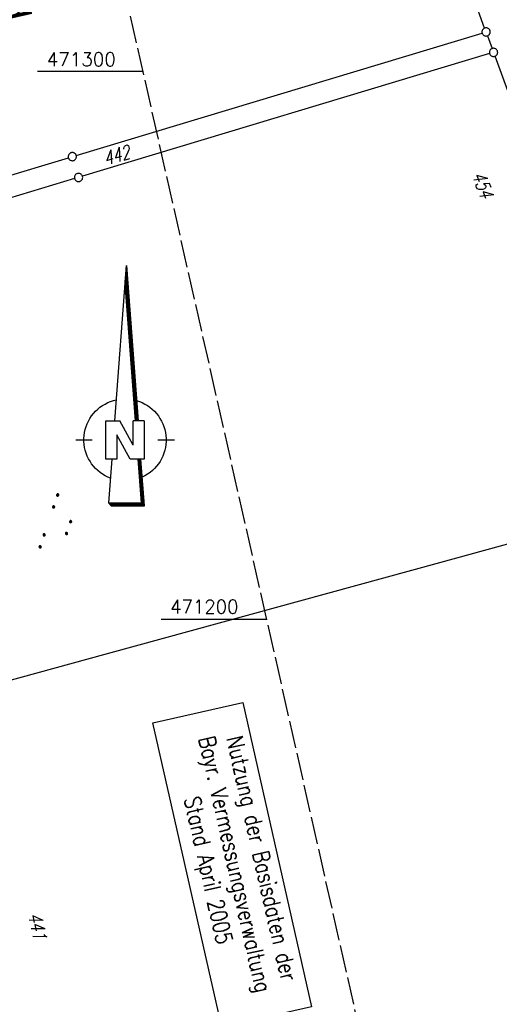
# Model space of a CAD drawing. Extents: x 510526 to 513920, y 467229 to 478797.
# Tile 91 of 256: x 511138 to 511226, y 471130 to 471309. Entities that reach past the tile are written whole.
import ezdxf

# ---------------------------------------------------------------- set-up
doc = ezdxf.new("R2010")
doc.units = 0
doc.header["$LTSCALE"] = 10
doc.header["$MEASUREMENT"] = 0
doc.linetypes.add('LT00', pattern=[0])
doc.linetypes.add('LT14', pattern=[0.6, 0.5, -0.1])
doc.layers.get('0').update_dxf_attribs({"linetype": 'LT00'})
doc.layers.add('-BLATT_95-RAND', color=7, linetype='LT14', plot=False)
for name, color, linetype in [('1401', 7, 'Continuous'), ('ABWASSERLTG', 24, 'LT00'), ('DFK_FLUR_NR', 250, 'LT00'), ('DFK_GZPKT', 250, 'LT00'), ('DFK_KATASTER', 250, 'LT00'), ('DFK_NUTZUNG', 250, 'LT00'), ('DFK_STAND', 22, 'LT00'), ('GRENZNAME', 250, 'Continuous'), ('V95_RASTER', 250, 'LT00')]:
    doc.layers.add(name, color=color, linetype=linetype)
doc.styles.get("Standard").update_dxf_attribs({"font": 'romans.shx'})
doc.styles.add('UNIR-H', font='unir_h.shx', dxfattribs={"width": 0.8})
doc.styles.add('Versorgungsltg', font='ARIAL.TTF', dxfattribs={"width": 0.8, "height": 2})

# ---------------------------------------------------------------- blocks, each defined once
blk = doc.blocks.new('SYMB1401')
at = {"layer": '1401'}
for p, q in [((-2.1, -28.35), (0, 0)), ((0, 0), (2.15, -28.35)), ((1.9, -28.35), (-0.12, -1.68)), ((1.95, -28.35), (-0.1, -1.34)), ((2, -28.35), (-0.07, -1.01)), ((2.05, -28.35), (-0.05, -0.67)), ((2.1, -28.35), (-0.02, -0.34)), ((1.65, -28.35), (-0.25, -3.35)), ((1.7, -28.35), (-0.22, -3.01)), ((1.75, -28.35), (-0.2, -2.68)), ((1.8, -28.35), (-0.17, -2.34)), ((1.85, -28.35), (-0.15, -2.01)), ((-3.75, -35.35), (-3.75, -28.35)), ((-3.75, -28.35), (-1.2, -28.35)), ((1.25, -32.8), (-1.2, -28.35)), ((1.25, -32.8), (1.25, -28.35)), ((3.25, -28.35), (1.25, -28.35)), ((3.25, -28.35), (3.25, -35.35)), ((-9.25, -31.85), (-6.25, -31.85)), ((0.7, -35.35), (-1.75, -30.9)), ((-1.75, -30.9), (-1.75, -35.35)), ((5.75, -31.85), (8.75, -31.85)), ((-1.75, -35.35), (-3.75, -35.35)), ((-2.65, -35.35), (-3.25, -43.35)), ((3.25, -35.35), (0.7, -35.35)), ((2.75, -43.35), (2.15, -35.35)), ((2.8, -43.4), (2.2, -35.35)), ((3.3, -43.85), (2.65, -35.35)), ((-3.25, -43.35), (2.75, -43.35)), ((-3.2, -43.4), (2.8, -43.4))]:
    blk.add_line(p, q, dxfattribs=at)
for points in [[(-7.74, -32.11), (-7.75, -31.56), (-7.7, -31.01), (-7.62, -30.47), (-7.51, -29.93), (-7.35, -29.4), (-7.15, -28.89), (-6.92, -28.39), (-6.65, -27.91), (-6.34, -27.45), (-6.01, -27.02), (-5.64, -26.61), (-5.24, -26.23), (-4.82, -25.88), (-4.37, -25.56), (-3.9, -25.28), (-3.41, -25.03), (-2.9, -24.81), (-2.38, -24.64), (-1.85, -24.5)], [(1.85, -24.65), (2.37, -24.82), (2.88, -25.03), (3.37, -25.28), (3.85, -25.57), (4.3, -25.88), (4.72, -26.23), (5.12, -26.61), (5.49, -27.02), (5.83, -27.45), (6.13, -27.91), (6.41, -28.39), (6.64, -28.89), (6.84, -29.4), (7, -29.93), (7.12, -30.47), (7.2, -31.01), (7.24, -31.56), (7.25, -32.11)], [(-2.9, -38.85), (-3.41, -38.64), (-3.9, -38.39), (-4.37, -38.1), (-4.81, -37.78), (-5.24, -37.43), (-5.64, -37.05), (-6, -36.64), (-6.34, -36.21), (-6.64, -35.75), (-6.91, -35.27), (-7.15, -34.78), (-7.35, -34.26), (-7.5, -33.74), (-7.62, -33.2), (-7.7, -32.66), (-7.74, -32.11)], [(7.25, -32.11), (7.21, -32.66), (7.13, -33.21), (7.01, -33.74), (6.85, -34.27), (6.65, -34.78), (6.42, -35.28), (6.15, -35.76), (5.84, -36.22), (5.5, -36.66), (5.13, -37.07), (4.74, -37.45), (4.31, -37.8), (3.86, -38.12), (3.39, -38.4), (2.9, -38.65)], [(-3.15, -43.45), (2.85, -43.45), (2.25, -35.35)], [(-3.1, -43.5), (2.9, -43.5), (2.3, -35.35)], [(-3.05, -43.55), (2.95, -43.55), (2.35, -35.35)], [(-3, -43.6), (3, -43.6), (2.4, -35.35)], [(-2.95, -43.65), (3.05, -43.65), (2.45, -35.35)], [(-2.9, -43.7), (3.1, -43.7), (2.5, -35.35)], [(-2.85, -43.75), (3.15, -43.75), (2.55, -35.35)], [(-2.8, -43.8), (3.2, -43.8), (2.6, -35.35)], [(-2.78, -43.82), (3.25, -43.82), (2.62, -35.35)], [(-3.25, -43.35), (-2.75, -43.85), (3.3, -43.85)]]:
    blk.add_lwpolyline(points, dxfattribs=at)
blk = doc.blocks.new('SYMB7010')
at = {"color": 0, "linetype": 'ByBlock'}
for points in [[(-0.031408, 0.499213), (-0.093728, 0.49134), (-0.15457, 0.475719), (-0.212975, 0.452595), (-0.268021, 0.422333), (-0.31884, 0.385411), (-0.36463, 0.342411), (-0.40467, 0.29401), (-0.438329, 0.240973), (-0.465074, 0.184136), (-0.484486, 0.124395), (-0.496256, 0.062692), (-0.5002, 0)], [(-0.5002, 0), (-0.496256, -0.062692), (-0.484486, -0.124395), (-0.465075, -0.184136), (-0.438329, -0.240973), (-0.404671, -0.29401), (-0.36463, -0.342411), (-0.31884, -0.385411), (-0.268021, -0.422333), (-0.212975, -0.452595), (-0.154571, -0.475719), (-0.093728, -0.49134), (-0.031408, -0.499213), (0.031408, -0.499213)], [(0.5002, 0), (0.496256, 0.062692), (0.484485, 0.124395), (0.465074, 0.184136), (0.438329, 0.240973), (0.40467, 0.29401), (0.36463, 0.342411), (0.31884, 0.385411), (0.268021, 0.422333), (0.212975, 0.452595), (0.15457, 0.475719), (0.093728, 0.49134), (0.031408, 0.499213), (-0.031408, 0.499213)], [(0.031408, -0.499213), (0.093728, -0.491341), (0.15457, -0.475719), (0.212975, -0.452595), (0.268021, -0.422333), (0.31884, -0.385411), (0.36463, -0.342411), (0.404671, -0.294011), (0.438329, -0.240974), (0.465075, -0.184136), (0.484486, -0.124395), (0.496256, -0.062692), (0.500201, 0)]]:
    blk.add_lwpolyline(points, dxfattribs=at)
blk = doc.blocks.new('SYMB7111')
at = {"color": 0, "linetype": 'ByBlock'}
for p, q in [((-0.13, 0.202919), (-0.13, 0.177081)), ((-0.125, 0.172895), (-0.125, 0.207105)), ((-0.12, 0.209164), (-0.12, 0.170836)), ((-0.115, 0.170204), (-0.115, 0.209796)), ((-0.11, 0.209164), (-0.11, 0.170836)), ((-0.105, 0.172895), (-0.105, 0.207105)), ((-0.1, 0.202919), (-0.1, 0.177081)), ((-0.095, 0.189874), (-0.095, 0.190146)), ((0.1, 0.202919), (0.1, 0.177081)), ((0.105, 0.172895), (0.105, 0.207105)), ((0.11, 0.209164), (0.11, 0.170836)), ((0.115, 0.170204), (0.115, 0.209796)), ((0.12, 0.209164), (0.12, 0.170836)), ((0.125, 0.172895), (0.125, 0.207105)), ((0.13, 0.202919), (0.13, 0.177081)), ((0.135, 0.189874), (0.135, 0.190146)), ((-0.515, -0.177081), (-0.515, -0.202919)), ((-0.51, -0.207105), (-0.51, -0.172895)), ((-0.505, -0.170836), (-0.505, -0.209164)), ((-0.5, -0.209796), (-0.5, -0.170204)), ((-0.495, -0.170836), (-0.495, -0.209164)), ((-0.49, -0.207105), (-0.49, -0.172895)), ((-0.485, -0.177081), (-0.485, -0.202919)), ((-0.285, -0.177081), (-0.285, -0.202919)), ((-0.28, -0.207105), (-0.28, -0.172895)), ((-0.275, -0.170836), (-0.275, -0.209164)), ((-0.27, -0.209796), (-0.27, -0.170204)), ((-0.265, -0.170836), (-0.265, -0.209164)), ((-0.26, -0.207105), (-0.26, -0.172895)), ((-0.255, -0.177081), (-0.255, -0.202919)), ((0.255, -0.177081), (0.255, -0.202919)), ((0.26, -0.207105), (0.26, -0.172895)), ((0.265, -0.170836), (0.265, -0.209164)), ((0.27, -0.209796), (0.27, -0.170204)), ((0.275, -0.170836), (0.275, -0.209164)), ((0.28, -0.207105), (0.28, -0.172895)), ((0.285, -0.177081), (0.285, -0.202919)), ((0.485, -0.177081), (0.485, -0.202919)), ((0.49, -0.207105), (0.49, -0.172895)), ((0.495, -0.170836), (0.495, -0.209164)), ((0.5, -0.209796), (0.5, -0.170204)), ((0.505, -0.170836), (0.505, -0.209164)), ((0.51, -0.207105), (0.51, -0.172895)), ((0.515, -0.177081), (0.515, -0.202919)), ((-0.48, -0.190126), (-0.48, -0.189854)), ((-0.25, -0.190126), (-0.25, -0.189854)), ((0.29, -0.190126), (0.29, -0.189854)), ((0.52, -0.190126), (0.52, -0.189854))]:
    blk.add_line(p, q, dxfattribs=at)
for points in [[(-0.095, 0.19), (-0.096981, 0.198678), (-0.10253, 0.205637), (-0.11055, 0.209499), (-0.11945, 0.209499), (-0.12747, 0.205637), (-0.133019, 0.198678), (-0.135, 0.19), (-0.133019, 0.181322), (-0.12747, 0.174363), (-0.11945, 0.170501), (-0.11055, 0.170501), (-0.10253, 0.174363), (-0.096981, 0.181322), (-0.095, 0.19)], [(0.135, 0.19), (0.133019, 0.198678), (0.12747, 0.205637), (0.11945, 0.209499), (0.11055, 0.209499), (0.10253, 0.205637), (0.096981, 0.198678), (0.095, 0.19), (0.096981, 0.181322), (0.10253, 0.174363), (0.11055, 0.170501), (0.11945, 0.170501), (0.12747, 0.174363), (0.133019, 0.181322), (0.135, 0.19)], [(-0.48, -0.19), (-0.481981, -0.181322), (-0.48753, -0.174363), (-0.49555, -0.170501), (-0.50445, -0.170501), (-0.51247, -0.174363), (-0.518019, -0.181322), (-0.52, -0.19), (-0.518019, -0.198678), (-0.51247, -0.205637), (-0.50445, -0.209499), (-0.49555, -0.209499), (-0.48753, -0.205637), (-0.481981, -0.198678), (-0.48, -0.19)], [(-0.25, -0.19), (-0.251981, -0.181322), (-0.25753, -0.174363), (-0.26555, -0.170501), (-0.27445, -0.170501), (-0.28247, -0.174363), (-0.288019, -0.181322), (-0.29, -0.19), (-0.288019, -0.198678), (-0.28247, -0.205637), (-0.27445, -0.209499), (-0.26555, -0.209499), (-0.25753, -0.205637), (-0.251981, -0.198678), (-0.25, -0.19)], [(0.29, -0.19), (0.288019, -0.181322), (0.28247, -0.174363), (0.27445, -0.170501), (0.26555, -0.170501), (0.25753, -0.174363), (0.251981, -0.181322), (0.25, -0.19), (0.251981, -0.198678), (0.25753, -0.205637), (0.26555, -0.209499), (0.27445, -0.209499), (0.28247, -0.205637), (0.288019, -0.198678), (0.29, -0.19)], [(0.52, -0.19), (0.518019, -0.181322), (0.51247, -0.174363), (0.50445, -0.170501), (0.49555, -0.170501), (0.48753, -0.174363), (0.481981, -0.181322), (0.48, -0.19), (0.481981, -0.198678), (0.48753, -0.205637), (0.49555, -0.209499), (0.50445, -0.209499), (0.51247, -0.205637), (0.518019, -0.198678), (0.52, -0.19)]]:
    blk.add_lwpolyline(points, dxfattribs=at)

msp = doc.modelspace()

# ---------------------------------------------------------------- linework, layer by layer
at = {"layer": '-BLATT_95-RAND'}
msp.add_lwpolyline([(510736.69, 471875.13), (510940.32, 470972.83), (511220.28, 471036.01), (511016.64, 471938.32), (510736.69, 471875.13)], dxfattribs=at)
at = {"layer": 'ABWASSERLTG', "linetype": 'Continuous', "flags": 128}
msp.add_lwpolyline([(510882.14, 471120.22), (510918.42, 471128.98), (510978.09, 471145.36), (511041.98, 471162.9), (511096.95, 471177.99), (511154.21, 471193.71), (511214.84, 471210.36), (511245.64, 471218.81)], dxfattribs=at)
at = {"layer": 'DFK_KATASTER'}
for p, q in [((511223.04, 471307.94), (511199.71, 471371.81)), ((511148.5, 471284.69), (511222.58, 471307.02)), ((511223.56, 471306.54), (511224.41, 471304.2)), ((511223.95, 471303.28), (511149.64, 471280.88)), ((511245.32, 471247.01), (511224.93, 471302.8)), ((511074.84, 471262.5), (511147.06, 471284.25)), ((511148.2, 471280.44), (511075.92, 471258.68))]:
    msp.add_line(p, q, dxfattribs=at)
at = {"layer": 'DFK_STAND'}
msp.add_lwpolyline([(511178.89, 471184.75), (511191.44, 471129.15), (511175.04, 471125.44), (511162.49, 471181.05)], close=True, dxfattribs=at)
at = {"layer": 'V95_RASTER'}
for p, q in [((511160.7, 471300), (511141.41, 471300)), ((511163.98, 471200), (511183.27, 471200))]:
    msp.add_line(p, q, dxfattribs=at)

# ---------------------------------------------------------------- block references
at = {"layer": '1401'}
msp.add_blockref('SYMB1401', (511157.65, 471264.56), dxfattribs=at)
at = {"layer": 'DFK_GZPKT', "xscale": 1.499999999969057, "yscale": 1.5, "zscale": 1.5, "rotation": 251.2881100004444}
for p in [(511223.3, 471307.24), (511224.67, 471303.5), (511147.78, 471284.47), (511148.92, 471280.66)]:
    msp.add_blockref('SYMB7010', p, dxfattribs=at)
at = {"layer": 'DFK_NUTZUNG', "xscale": 10, "yscale": 10, "zscale": 10, "rotation": 251.28826}
msp.add_blockref('SYMB7111', (511145.3, 471217.32), dxfattribs=at)

# ---------------------------------------------------------------- texts
at = {"layer": 'DFK_FLUR_NR', "oblique": 13.754, "width": 0.75}
for s, rotation, p in [('442', 16.5556, (511153.91, 471282.84)), ('454', -69.3266, (511220.67, 471281.15)), ('441', 282.7179, (511139.66, 471146.03))]:
    msp.add_text(s, height=2.5, rotation=rotation, dxfattribs=at).set_placement(p)
at = {"layer": 'DFK_STAND', "insert": (511183.86, 471156.65), "char_height": 3, "width": 55.058, "attachment_point": 2, "rotation": 282.7179, "style": 'Versorgungsltg'}
msp.add_mtext('{\\Fromans|c0;Nutzung der Basisdaten der Bayr. Vermessungsverwaltung\\PStand April 2005}', dxfattribs=at)
at = {"layer": 'GRENZNAME', "insert": (511130.04, 471397.72), "char_height": 5.6, "width": 96.7422, "attachment_point": 1, "rotation": 282.7179, "style": 'UNIR-H'}
msp.add_mtext('{\\W1;Gemarkung: Pretzabruck\\PGemeinde: Schwarzenfeld\\PLandkreis: Schwandorf}', dxfattribs=at)
at = {"layer": 'V95_RASTER'}
for s, width, p in [(' 471300', 0.983, (511141.41, 471301)), (' 471200', 0.969, (511163.98, 471201))]:
    msp.add_text(s, height=2.5, rotation=359.9998, dxfattribs=dict(at, width=width)).set_placement(p)

doc.saveas('drawing.dxf')
